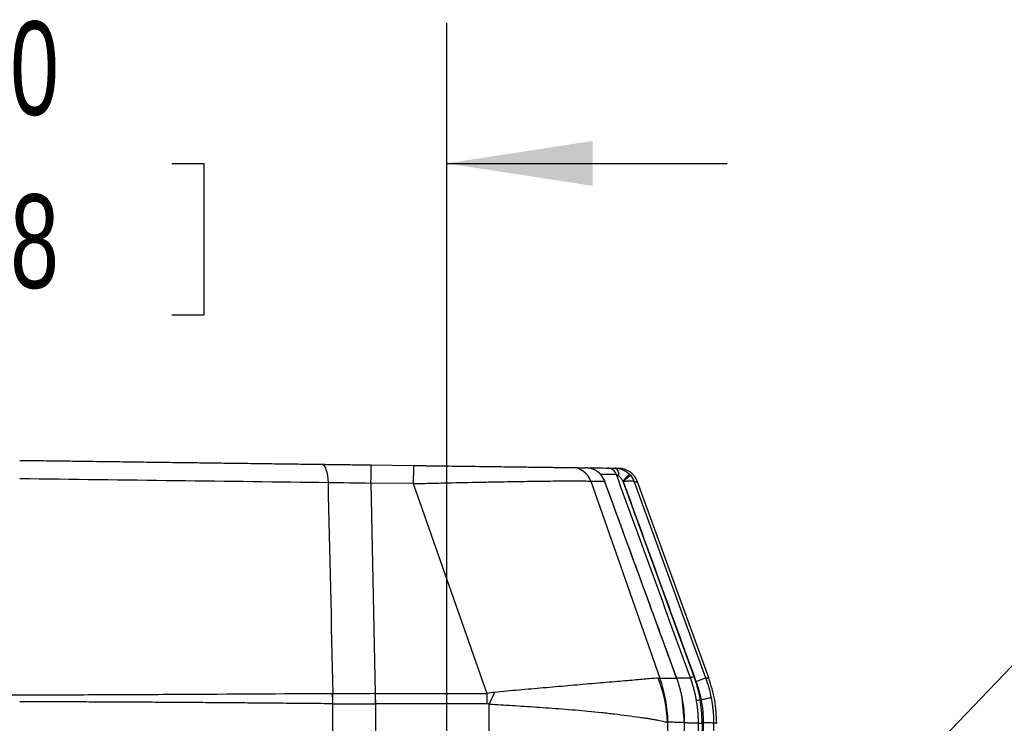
# Model space of a CAD drawing. Header units: millimetres. Extents: x 19 to 819, y 19 to 629.
# Tile 15 of 68: x 264 to 331, y 257 to 304. Entities that reach past the tile are written whole.
import ezdxf

# ---------------------------------------------------------------- set-up
doc = ezdxf.new("R2010")
doc.units = ezdxf.units.MM
doc.header["$LTSCALE"] = 3
doc.layers.add('DIMENSIONS', color=140, linetype='Continuous', lineweight=25)
doc.styles.add('SLDTEXTSTYLE0', font='TXT', dxfattribs={"width": 0.7})
doc.dimstyles.new('SLDDIMSTYLE0', dxfattribs={"dimtxt": 6.474023, "dimasz": 9.906, "dimexe": 0, "dimexo": 0.0625, "dimgap": 1.618506, "dimtad": 0, "dimtih": 1, "dimtoh": 1, "dimrnd": 1e-09, "dimzin": 4, "dimdsep": 46, "dimtxsty": 'SLDTEXTSTYLE0', "dimsah": 1, "dimcen": 0.09, "dimadec": 0, "dimazin": 1, "dimtfac": 1, "dimtmove": 0, "dimatfit": 0, "dimfxl": 0, "dimfrac": 2, "dimtolj": 1, "dimtzin": 12, "dimarcsym": 0})
doc.dimstyles.new('SLDDIMSTYLE2', dxfattribs={"dimtxt": 6.474023, "dimasz": 9.906, "dimexe": 0, "dimexo": 0.0625, "dimgap": 1.618506, "dimtad": 0, "dimtih": 1, "dimtoh": 1, "dimrnd": 1e-09, "dimzin": 12, "dimdsep": 46, "dimtxsty": 'SLDTEXTSTYLE0', "dimsah": 1, "dimcen": 0, "dimadec": 0, "dimazin": 3, "dimtfac": 1, "dimtofl": 0, "dimtmove": 0, "dimatfit": 3, "dimfxl": 0, "dimfrac": 2, "dimtolj": 1, "dimtzin": 12, "dimarcsym": 0})
doc.dimstyles.new('SLDDIMSTYLE4', dxfattribs={"dimtxt": 6.474023, "dimasz": 9.906, "dimexe": 0, "dimexo": 0.0625, "dimgap": 1.618506, "dimtad": 0, "dimtih": 1, "dimtoh": 1, "dimrnd": 1e-09, "dimzin": 12, "dimdsep": 46, "dimtxsty": 'SLDTEXTSTYLE0', "dimsah": 1, "dimcen": 0, "dimadec": 0, "dimazin": 3, "dimtfac": 1, "dimtofl": 0, "dimtmove": 0, "dimatfit": 3, "dimfxl": 0, "dimfrac": 2, "dimtolj": 1, "dimtzin": 12, "dimarcsym": 0})

# ---------------------------------------------------------------- blocks, each defined once
blk = doc.blocks.new('_D_8')
at = {"layer": 'DIMENSIONS'}
for p, q in [((161.394, 277.019), (159.22, 277.019)), ((159.22, 277.019), (159.22, 266.73)), ((180.633, 277.019), (182.807, 277.019)), ((182.807, 277.019), (182.807, 266.73)), ((199.976, 267.618), (190.283, 267.618)), ((237.94, 221.906), (199.976, 267.618)), ((159.22, 266.73), (161.394, 266.73)), ((182.807, 266.73), (180.633, 266.73))]:
    blk.add_line(p, q, dxfattribs=at)
blk.add_solid([(237.94, 221.906), (232.783, 230.5), (230.439, 228.553)], dxfattribs=at)
at = {"layer": 'DIMENSIONS', "char_height": 6.35, "attachment_point": 1, "style": 'SLDTEXTSTYLE0'}
for s, insert in [('%%c', (156.507, 286.654)), ('81.9', (166.282, 286.654)), ('3.22', (161.394, 274.916)), ('(B.C.)', (158.225, 263.177))]:
    blk.add_mtext(s, dxfattribs=dict(at, insert=insert))
blk = doc.blocks.new('_D_12')
at = {"layer": 'DIMENSIONS'}
for p, q in [((358.781, 271.875), (356.607, 271.875)), ((356.607, 271.875), (356.607, 261.585)), ((378.019, 271.875), (380.193, 271.875)), ((380.193, 271.875), (380.193, 261.585)), ((309.556, 237.691), (341.489, 270.963)), ((341.489, 270.963), (351.2, 270.963)), ((356.607, 261.585), (358.781, 261.585)), ((380.193, 261.585), (378.019, 261.585))]:
    blk.add_line(p, q, dxfattribs=at)
blk.add_solid([(309.556, 237.691), (317.515, 243.783), (315.315, 245.894)], dxfattribs=at)
at = {"layer": 'DIMENSIONS', "char_height": 6.35, "attachment_point": 1, "style": 'SLDTEXTSTYLE0'}
for s, insert in [('%%c', (351.2, 281.51)), ('131.3', (360.975, 281.51)), ('5.17', (358.781, 269.771))]:
    blk.add_mtext(s, dxfattribs=dict(at, insert=insert))
blk = doc.blocks.new('_D_14')
at = {"layer": 'DIMENSIONS'}
for p, q in [((235.096, 228.389), (235.096, 304.119)), ((293.079, 225.849), (293.079, 304.119)), ((235.096, 294.594), (216.046, 294.594)), ((255.181, 294.594), (253.007, 294.594)), ((253.007, 294.594), (253.007, 284.305)), ((274.419, 294.594), (276.593, 294.594)), ((276.593, 294.594), (276.593, 284.305)), ((293.079, 294.594), (312.129, 294.594)), ((253.007, 284.305), (255.181, 284.305)), ((276.593, 284.305), (274.419, 284.305))]:
    blk.add_line(p, q, dxfattribs=at)
for points in [[(235.096, 294.594), (225.19, 296.118), (225.19, 293.07)], [(293.079, 294.594), (302.985, 293.07), (302.985, 296.118)]]:
    blk.add_solid(points, dxfattribs=at)
at = {"layer": 'DIMENSIONS', "char_height": 6.35, "attachment_point": 1, "style": 'SLDTEXTSTYLE0'}
for s, insert in [('58.0', (255.181, 304.229)), ('2.28', (255.181, 292.49))]:
    blk.add_mtext(s, dxfattribs=dict(at, insert=insert))

msp = doc.modelspace()

# ---------------------------------------------------------------- linework, layer by layer
for p, q in [((287.954, 274.137), (290.826, 274.099)), ((303.556, 273.462), (303.558, 273.457)), ((287.936, 272.907), (288.228, 258.621)), ((290.808, 272.87), (287.936, 272.907)), ((290.808, 272.87), (295.813, 258.621)), ((302.864, 273.037), (307.558, 259.664)), ((303.782, 273.061), (303.808, 273.025)), ((303.792, 273.063), (303.808, 273.025)), ((305.028, 273.046), (309.862, 259.774)), ((305.062, 273.009), (305.028, 273.046)), ((305.811, 272.999), (310.658, 259.688)), ((310.871, 259.684), (306.023, 273.002)), ((288.248, 258.621), (295.813, 258.621)), ((288.248, 257.931), (288.248, 258.621)), ((295.813, 258.621), (295.813, 257.931)), ((309.231, 256.644), (309.064, 258.344)), ((310.283, 258.199), (310.348, 258.199)), ((295.813, 257.931), (288.248, 257.931)), ((308.072, 256.677), (308.072, 243.406)), ((310.17, 239.955), (310.17, 256.619)), ((311.2, 256.618), (311.2, 238.269))]:
    msp.add_line(p, q)
at = {"flags": 128}
for points in [[(284.585, 274.181), (284.666, 274.157), (284.745, 274.088), (284.817, 273.977), (284.881, 273.827), (284.935, 273.643), (284.977, 273.431), (285.006, 273.198), (285.02, 272.952)], [(304.785, 273.374), (304.774, 273.484), (304.754, 273.588), (304.727, 273.682), (304.692, 273.764), (304.652, 273.83), (304.607, 273.879), (304.559, 273.909), (304.508, 273.92)], [(305.491, 273.503), (305.48, 273.492), (305.453, 273.465), (305.409, 273.422), (305.352, 273.365), (305.282, 273.297), (305.203, 273.219), (305.117, 273.134), (305.028, 273.046)], [(305.555, 273.433), (305.543, 273.423), (305.514, 273.398), (305.468, 273.358), (305.406, 273.305), (305.332, 273.242), (305.248, 273.169), (305.157, 273.091), (305.062, 273.009)], [(308.693, 259.677), (308.693, 259.677), (308.691, 259.676)], [(310.001, 259.449), (310.126, 259.495), (310.248, 259.539), (310.36, 259.58), (310.459, 259.616), (310.54, 259.645), (310.602, 259.668), (310.642, 259.682), (310.658, 259.688)], [(288.228, 258.621), (288.229, 258.535), (288.231, 258.449), (288.232, 258.363), (288.233, 258.277), (288.234, 258.19), (288.236, 258.104), (288.237, 258.018), (288.238, 257.931)], [(309.231, 256.644), (309.234, 256.646), (309.233, 256.654)]]:
    msp.add_lwpolyline(points, dxfattribs=at)
for centre, radius, start, end in [((473.297, 270.764), 182.502, 178.95293, 179.3389), ((301.556, 272.569), 1.389, 19.69041, 89.1241), ((303.987, 273.277), 0.65, 19.97595, 89.2403), ((304.71, 272.517), 1.4, 20, 89.25), ((299.187, 256.35), 8.891, 2.11125, 21.98376), ((299.03, 256.584), 9.067, 0.68576, 19.85854), ((478.336, -202.995), 492.482, 110.00435, 110.03343), ((704.36, 71.42), 448.966, 155.34481, 155.45603), ((257.741, 257.372), 27.612, 1.16834, 2.58727), ((257.621, 257.878), 27.736, 0.11737, 1.52933)]:
    msp.add_arc(centre, radius, start, end)
for points, knots in [([(264.088, 274.449), (264.356, 274.446), (264.892, 274.439), (265.695, 274.428), (266.498, 274.418), (267.3, 274.407), (268.101, 274.397), (268.901, 274.386), (269.7, 274.376), (270.499, 274.365), (271.296, 274.355), (272.093, 274.344), (272.889, 274.334), (273.684, 274.323), (274.705, 274.31), (275.949, 274.294), (277.41, 274.275), (278.863, 274.256), (280.307, 274.237), (281.743, 274.218), (283.17, 274.199), (284.113, 274.187), (284.585, 274.181)], [0, 0, 0, 0, 0.038532, 0.077029, 0.115497, 0.153944, 0.192374, 0.230795, 0.269213, 0.307634, 0.346064, 0.38451, 0.422978, 0.461474, 0.500005, 0.571535, 0.642963, 0.71433, 0.785677, 0.857044, 0.928472, 1, 1, 1, 1]), ([(284.585, 274.181), (284.676, 274.18), (284.856, 274.177), (285.131, 274.174), (285.407, 274.17), (285.685, 274.166), (285.964, 274.163), (286.34, 274.158), (286.812, 274.152), (287.382, 274.144), (287.763, 274.139), (287.954, 274.137)], [0, 0, 0, 0, 0.083428, 0.166737, 0.249991, 0.333255, 0.416593, 0.500068, 0.666736, 0.833209, 1, 1, 1, 1]), ([(287.936, 272.907), (287.938, 273.061), (287.94, 273.221), (287.944, 273.525), (287.946, 273.668), (287.95, 273.902), (287.951, 273.993), (287.953, 274.11), (287.954, 274.137), (287.954, 274.137)], [0, 0, 0, 0, 0.25, 0.25, 0.5, 0.5, 0.75, 0.75, 1, 1, 1, 1]), ([(290.826, 274.099), (290.934, 274.098), (291.148, 274.095), (291.469, 274.091), (291.79, 274.086), (292.109, 274.082), (292.427, 274.078), (292.953, 274.071), (293.682, 274.062), (294.6, 274.05), (295.492, 274.038), (296.636, 274.023), (297.966, 274.006), (299.111, 273.991), (299.889, 273.98), (300.397, 273.974), (300.826, 273.968), (301.133, 273.964), (301.343, 273.961), (301.486, 273.96), (301.547, 273.959), (301.578, 273.958)], [0, 0, 0, 0, 0.0210646, 0.0420679, 0.0630254, 0.0839525, 0.1048652, 0.1257789, 0.1883048, 0.2504912, 0.3132942, 0.3757177, 0.5002218, 0.625384, 0.6877802, 0.7499676, 0.8125869, 0.8751346, 0.9167498, 0.9583141, 1, 1, 1, 1]), ([(301.578, 273.958), (301.663, 273.957), (301.835, 273.955), (302.078, 273.952), (302.312, 273.949), (302.459, 273.947), (302.533, 273.946)], [0, 0, 0, 0, 0.250003, 0.5, 0.749997, 1, 1, 1, 1]), ([(303.556, 273.462), (303.532, 273.489), (303.486, 273.541), (303.412, 273.608), (303.34, 273.666), (303.272, 273.715), (303.208, 273.755), (303.149, 273.787), (303.054, 273.835), (302.916, 273.889), (302.726, 273.935), (302.598, 273.942), (302.533, 273.946)], [0, 0, 0, 0, 0.09083, 0.175304, 0.253114, 0.324057, 0.388011, 0.44493, 0.494818, 0.658207, 0.827151, 1, 1, 1, 1]), ([(302.628, 273.945), (302.866, 273.941), (303.517, 273.933), (303.81, 273.929), (303.996, 273.927)], [0, 0, 0, 0, 0.364779, 1, 1, 1, 1]), ([(303.557, 273.456), (303.498, 273.519), (303.38, 273.646), (303.16, 273.789), (302.92, 273.894), (302.751, 273.923), (302.666, 273.937)], [0, 0, 0, 0, 0.250049, 0.500572, 0.74977, 1, 1, 1, 1]), ([(303.499, 273.513), (303.637, 273.512), (304.182, 273.504), (304.42, 273.501), (304.597, 273.499)], [0, 0, 0, 0, 0.254291, 1, 1, 1, 1]), ([(303.996, 273.927), (304.002, 273.927), (304.014, 273.926), (304.047, 273.926), (304.089, 273.925), (304.162, 273.924), (304.299, 273.923), (304.434, 273.921), (304.508, 273.92)], [0, 0, 0, 0, 0.141423, 0.270839, 0.389804, 0.500316, 0.727681, 1, 1, 1, 1]), ([(304.508, 273.92), (304.547, 273.919), (304.625, 273.916), (304.746, 273.899), (304.871, 273.87), (304.999, 273.828), (305.129, 273.77), (305.256, 273.697), (305.379, 273.609), (305.453, 273.538), (305.491, 273.503)], [0, 0, 0, 0, 0.106318, 0.218246, 0.335838, 0.459005, 0.587501, 0.720913, 0.85866, 1, 1, 1, 1]), ([(304.508, 273.92), (304.529, 273.92), (304.569, 273.919), (304.618, 273.919), (304.658, 273.918), (304.689, 273.918), (304.712, 273.917), (304.726, 273.917), (304.727, 273.917), (304.728, 273.917)], [0, 0, 0, 0, 0.142865, 0.285723, 0.428575, 0.571425, 0.714278, 0.857135, 1, 1, 1, 1]), ([(264.088, 273.22), (267.641, 273.174), (271.194, 273.129), (278.204, 273.039), (281.66, 272.995), (285.02, 272.952)], [0, 0, 0, 0, 0.5, 0.5, 1, 1, 1, 1]), ([(290.808, 272.87), (291.167, 272.879), (291.525, 272.887), (292.239, 272.904), (292.597, 272.912), (293.657, 272.936), (294.346, 272.951), (295.356, 272.971), (295.688, 272.978), (296.343, 272.99), (296.667, 272.996), (297.607, 273.013), (298.198, 273.022), (299.307, 273.038), (299.827, 273.044), (300.75, 273.053), (301.159, 273.055), (301.688, 273.056), (301.851, 273.056), (302.142, 273.055), (302.272, 273.054), (302.61, 273.049), (302.771, 273.044), (302.864, 273.037)], [0, 0, 0, 0, 0.0625, 0.0625, 0.125, 0.125, 0.25, 0.25, 0.3125, 0.3125, 0.375, 0.375, 0.5, 0.5, 0.625, 0.625, 0.75, 0.75, 0.8125, 0.8125, 0.875, 0.875, 1, 1, 1, 1]), ([(308.691, 259.676), (307.936, 261.739), (306.303, 266.202), (304.67, 270.665), (303.791, 273.064)], [0, 0, 0, 0, 0.462321, 1, 1, 1, 1]), ([(304.785, 273.374), (304.818, 273.352), (304.858, 273.312), (304.941, 273.201), (304.986, 273.129), (305.028, 273.046)], [0, 0, 0, 0, 0.5, 0.5, 1, 1, 1, 1]), ([(305.062, 273.009), (305.085, 273.013), (305.133, 273.02), (305.226, 273.034), (305.338, 273.049), (305.46, 273.061), (305.57, 273.064), (305.648, 273.06), (305.695, 273.054), (305.719, 273.05), (305.751, 273.042), (305.78, 273.03), (305.799, 273.016), (305.806, 273.006), (305.809, 273.004), (305.81, 273), (305.811, 272.999)], [0, 0, 0, 0, 0.062875, 0.128964, 0.257137, 0.381426, 0.499444, 0.63065, 0.695438, 0.72703, 0.759276, 0.88278, 0.942496, 0.971425, 0.99395, 1, 1, 1, 1]), ([(307.431, 259.678), (307.294, 259.668), (307.093, 259.648), (306.68, 259.614), (306.524, 259.602), (306.185, 259.573), (306.001, 259.556), (305.606, 259.52), (305.395, 259.501), (304.945, 259.464), (304.711, 259.445), (304.226, 259.407), (303.974, 259.385), (303.46, 259.341), (303.199, 259.318), (302.404, 259.248), (301.861, 259.201), (301.031, 259.129), (300.751, 259.104), (300.193, 259.056), (299.915, 259.032), (299.083, 258.96), (298.531, 258.912), (297.427, 258.813), (296.876, 258.762), (296.324, 258.709)], [0, 0, 0, 0, 0.125, 0.125, 0.1875, 0.1875, 0.25, 0.25, 0.3125, 0.3125, 0.375, 0.375, 0.4375, 0.4375, 0.5, 0.5, 0.625, 0.625, 0.6875, 0.6875, 0.75, 0.75, 0.875, 0.875, 1, 1, 1, 1]), ([(307.431, 259.678), (307.454, 259.679), (307.501, 259.68), (307.539, 259.669), (307.558, 259.664)], [0, 0, 0, 0, 0.500368, 1, 1, 1, 1]), ([(307.558, 259.664), (307.644, 259.665), (307.827, 259.668), (308.104, 259.671), (308.4, 259.674), (308.592, 259.676), (308.693, 259.677)], [0, 0, 0, 0, 0.208445, 0.444593, 0.708445, 1, 1, 1, 1]), ([(308.688, 259.683), (308.787, 259.684), (309.039, 259.685), (309.367, 259.687), (309.537, 259.688), (309.627, 259.688)], [0, 0, 0, 0, 0.234631, 0.596488, 1, 1, 1, 1]), ([(309.069, 258.334), (309.05, 258.424), (309.012, 258.606), (308.946, 258.875), (308.87, 259.144), (308.787, 259.412), (308.724, 259.588), (308.693, 259.677)], [0, 0, 0, 0, 0.1982791, 0.3975165, 0.5976157, 0.7984773, 1, 1, 1, 1]), ([(310.036, 258.156), (310.021, 258.242), (309.989, 258.414), (309.932, 258.671), (309.868, 258.928), (309.796, 259.183), (309.716, 259.437), (309.657, 259.604), (309.627, 259.688)], [0, 0, 0, 0, 0.165042, 0.330833, 0.497298, 0.664365, 0.831958, 1, 1, 1, 1]), ([(309.862, 259.774), (309.892, 259.688), (309.953, 259.517), (310.034, 259.257), (310.108, 258.996), (310.175, 258.732), (310.234, 258.467), (310.266, 258.288), (310.283, 258.199)], [0, 0, 0, 0, 0.16691, 0.333531, 0.500005, 0.666478, 0.833095, 1, 1, 1, 1]), ([(311.411, 256.612), (311.388, 257.137), (311.342, 258.187), (311.026, 259.189), (310.868, 259.69)], [0, 0, 0, 0, 0.499999, 1, 1, 1, 1]), ([(285.325, 258.619), (281.89, 258.6), (278.394, 258.578), (273.06, 258.548), (271.267, 258.539), (268.554, 258.529), (267.649, 258.526), (265.838, 258.522), (264.93, 258.521), (260.4, 258.522), (256.825, 258.538), (249.767, 258.578), (246.285, 258.6), (242.85, 258.619)], [0, 0, 0, 0, 0.25, 0.25, 0.375, 0.375, 0.4375, 0.4375, 0.5, 0.5, 0.75, 0.75, 1, 1, 1, 1]), ([(285.347, 257.935), (285.086, 257.938), (284.562, 257.942), (283.773, 257.949), (282.98, 257.956), (282.183, 257.964), (281.383, 257.971), (280.58, 257.978), (279.773, 257.985), (278.964, 257.991), (278.152, 257.998), (277.337, 258.004), (276.521, 258.011), (275.702, 258.016), (274.626, 258.024), (273.299, 258.032), (271.723, 258.041), (270.163, 258.049), (268.618, 258.055), (267.091, 258.06), (265.583, 258.063), (264.584, 258.063), (264.088, 258.063)], [0, 0, 0, 0, 0.038244, 0.076525, 0.114838, 0.153183, 0.191554, 0.22995, 0.268368, 0.306804, 0.345255, 0.383718, 0.422191, 0.46067, 0.499152, 0.573407, 0.646792, 0.719285, 0.790869, 0.861527, 0.931242, 1, 1, 1, 1]), ([(309.233, 256.654), (309.232, 256.747), (309.23, 256.934), (309.216, 257.215), (309.194, 257.496), (309.161, 257.776), (309.121, 258.056), (309.086, 258.241), (309.069, 258.334)], [0, 0, 0, 0, 0.165811, 0.33204, 0.498632, 0.665528, 0.83267, 1, 1, 1, 1]), ([(310.036, 258.156), (310.038, 258.156), (310.064, 258.161), (310.159, 258.178), (310.226, 258.189), (310.283, 258.199)], [0, 0, 0, 0, 0.5, 0.5, 1, 1, 1, 1]), ([(310.17, 256.619), (310.169, 256.722), (310.166, 256.927), (310.15, 257.235), (310.123, 257.543), (310.087, 257.851), (310.053, 258.054), (310.036, 258.156)], [0, 0, 0, 0, 0.199312, 0.399074, 0.599181, 0.799526, 1, 1, 1, 1]), ([(310.419, 256.612), (310.419, 256.701), (310.417, 256.878), (310.405, 257.144), (310.387, 257.409), (310.36, 257.673), (310.326, 257.937), (310.297, 258.112), (310.283, 258.199)], [0, 0, 0, 0, 0.166921, 0.333557, 0.500046, 0.666524, 0.83313, 1, 1, 1, 1]), ([(311.034, 258.333), (311.032, 258.333), (311.015, 258.329), (310.945, 258.316), (310.892, 258.305), (310.759, 258.279), (310.679, 258.264), (310.513, 258.231), (310.427, 258.215), (310.348, 258.199)], [0, 0, 0, 0, 0.25, 0.25, 0.5, 0.5, 0.75, 0.75, 1, 1, 1, 1]), ([(311.034, 258.333), (311.052, 258.239), (311.087, 258.05), (311.128, 257.764), (311.16, 257.478), (311.183, 257.191), (311.198, 256.905), (311.199, 256.714), (311.2, 256.618)], [0, 0, 0, 0, 0.1671691, 0.3342445, 0.5011452, 0.6677909, 0.8341019, 1, 1, 1, 1]), ([(285.347, 252.762), (285.347, 252.762), (285.347, 252.872), (285.347, 253.246), (285.347, 253.405), (285.347, 253.786), (285.347, 254.01), (285.347, 254.509), (285.347, 254.786), (285.347, 255.374), (285.347, 255.686), (285.347, 256.644), (285.347, 257.31), (285.347, 257.935)], [0, 0, 0, 0, 0.25, 0.25, 0.375, 0.375, 0.5, 0.5, 0.625, 0.625, 0.75, 0.75, 1, 1, 1, 1]), ([(288.248, 257.931), (288.248, 257.249), (288.248, 256.523), (288.248, 255.477), (288.248, 255.136), (288.248, 254.493), (288.248, 254.191), (288.248, 253.645), (288.248, 253.401), (288.248, 252.984), (288.248, 252.811), (288.248, 252.402), (288.248, 252.282), (288.248, 252.282)], [0, 0, 0, 0, 0.25, 0.25, 0.375, 0.375, 0.5, 0.5, 0.625, 0.625, 0.75, 0.75, 1, 1, 1, 1]), ([(295.961, 257.917), (295.936, 257.921), (295.886, 257.929), (295.837, 257.931), (295.813, 257.931)], [0, 0, 0, 0, 0.519693, 1, 1, 1, 1]), ([(295.961, 252.282), (295.961, 252.282), (295.961, 252.402), (295.961, 252.81), (295.961, 252.983), (295.961, 253.4), (295.961, 253.643), (295.961, 254.188), (295.961, 254.489), (295.961, 255.13), (295.961, 255.47), (295.961, 256.512), (295.961, 257.237), (295.961, 257.917)], [0, 0, 0, 0, 0.25, 0.25, 0.375, 0.375, 0.5, 0.5, 0.625, 0.625, 0.75, 0.75, 1, 1, 1, 1]), ([(295.961, 257.917), (296.48, 257.886), (297.004, 257.855), (298.071, 257.788), (298.615, 257.753), (299.454, 257.695), (299.738, 257.675), (300.316, 257.632), (300.611, 257.61), (301.497, 257.54), (302.095, 257.489), (302.994, 257.405), (303.294, 257.375), (303.739, 257.329), (303.888, 257.313), (304.172, 257.281), (304.315, 257.265), (304.751, 257.214), (305.048, 257.177), (305.632, 257.101), (305.911, 257.063), (306.289, 257.009), (306.408, 256.992), (306.632, 256.958), (306.734, 256.942), (306.94, 256.908), (307.04, 256.891), (307.233, 256.857), (307.325, 256.84), (307.58, 256.791), (307.722, 256.761), (307.941, 256.711), (308.019, 256.692), (308.072, 256.677)], [0, 0, 0, 0, 0.125, 0.125, 0.25, 0.25, 0.3125, 0.3125, 0.375, 0.375, 0.5, 0.5, 0.5625, 0.5625, 0.59375, 0.59375, 0.625, 0.625, 0.6875, 0.6875, 0.75, 0.75, 0.78125, 0.78125, 0.8125, 0.8125, 0.84375, 0.84375, 0.875, 0.875, 0.9375, 0.9375, 1, 1, 1, 1]), ([(308.096, 256.693), (308.092, 256.692), (308.084, 256.691), (308.076, 256.682), (308.072, 256.677)], [0, 0, 0, 0, 0.498566, 1, 1, 1, 1]), ([(309.233, 256.654), (309.172, 256.656), (309.054, 256.658), (308.873, 256.663), (308.654, 256.67), (308.4, 256.679), (308.193, 256.688), (308.096, 256.693)], [0, 0, 0, 0, 0.177445, 0.3441, 0.499964, 0.765058, 1, 1, 1, 1]), ([(310.17, 256.619), (310.001, 256.621), (309.795, 256.624), (309.317, 256.633), (309.231, 256.635)], [0, 0, 0, 0, 0.8211, 1, 1, 1, 1]), ([(310.17, 256.619), (310.172, 256.617), (310.197, 256.615), (310.294, 256.613), (310.361, 256.612), (310.419, 256.612)], [0, 0, 0, 0, 0.5, 0.5, 1, 1, 1, 1]), ([(310.419, 256.612), (310.419, 254.637), (310.419, 250.688), (310.419, 244.965), (310.419, 241.333), (310.419, 239.576)], [0, 0, 0, 0, 0.340488, 0.680977, 1, 1, 1, 1]), ([(311.2, 256.618), (311.198, 256.621), (311.18, 256.623), (311.109, 256.628), (311.055, 256.63), (310.92, 256.634), (310.838, 256.636), (310.669, 256.638), (310.582, 256.638), (310.501, 256.638)], [0, 0, 0, 0, 0.25, 0.25, 0.5, 0.5, 0.75, 0.75, 1, 1, 1, 1]), ([(310.501, 256.638), (310.501, 254.664), (310.501, 250.715), (310.501, 244.937), (310.501, 241.251), (310.501, 239.441)], [0, 0, 0, 0, 0.337207, 0.674415, 1, 1, 1, 1]), ([(311.403, 256.612), (311.406, 256.612), (311.422, 256.613), (311.36, 256.615), (311.252, 256.617), (311.2, 256.618)], [0, 0, 0, 0, 0.088051, 0.567689, 1, 1, 1, 1])]:
    msp.add_open_spline(points, degree=3, knots=knots)
for points in [[(303.808, 273.025), (303.754, 273.178), (303.669, 273.329), (303.556, 273.462)], [(309.627, 259.688), (307.951, 264.292), (306.274, 268.895), (304.597, 273.499)], [(304.597, 273.499), (304.602, 273.496), (304.678, 273.445), (304.785, 273.374)], [(305.491, 273.503), (305.513, 273.48), (305.534, 273.457), (305.555, 273.433)], [(305.555, 273.433), (305.669, 273.301), (305.755, 273.151), (305.811, 272.999)], [(285.02, 272.952), (285.13, 268.174), (285.239, 263.396), (285.347, 258.619)], [(285.02, 272.952), (285.965, 272.94), (286.937, 272.926), (287.936, 272.907)], [(302.864, 273.037), (303.207, 273.033), (303.521, 273.029), (303.808, 273.025)], [(308.693, 259.677), (307.064, 264.126), (305.436, 268.576), (303.808, 273.025)], [(305.062, 273.009), (306.708, 268.489), (308.355, 263.969), (310.001, 259.449)], [(305.811, 272.999), (305.954, 272.997), (306.025, 272.996), (306.026, 272.996)], [(310.001, 259.449), (310.15, 259.038), (310.265, 258.622), (310.348, 258.199)], [(310.658, 259.688), (310.799, 259.689), (310.869, 259.689), (310.869, 259.69)], [(310.658, 259.688), (310.818, 259.249), (310.944, 258.795), (311.034, 258.333)], [(296.324, 258.709), (296.173, 258.695), (296.003, 258.669), (295.813, 258.621)], [(285.347, 258.619), (285.34, 258.619), (285.332, 258.619), (285.325, 258.619)], [(288.228, 258.621), (287.242, 258.613), (286.281, 258.612), (285.347, 258.619)], [(288.248, 258.621), (288.241, 258.621), (288.235, 258.621), (288.228, 258.621)], [(310.348, 258.199), (310.449, 257.687), (310.501, 257.167), (310.501, 256.638)], [(285.347, 257.935), (285.35, 257.935), (285.354, 257.935), (285.357, 257.935)], [(285.357, 257.935), (286.291, 257.922), (287.252, 257.92), (288.238, 257.931)], [(288.238, 257.931), (288.241, 257.931), (288.245, 257.931), (288.248, 257.931)], [(309.233, 255.182), (309.233, 255.676), (309.233, 256.167), (309.233, 256.654)]]:
    msp.add_open_spline(points, degree=3)

# ---------------------------------------------------------------- dimensions: what is measured, and where the dimension line sits
at = {"layer": 'DIMENSIONS'}
dim = msp.add_linear_dim(base=(293.079, 294.594), p1=(235.096, 224.579), p2=(293.079, 222.039), dimstyle='SLDDIMSTYLE0', dxfattribs=at)
dim.commit()
dim.dimension.update_dxf_attribs({"geometry": '_D_14', "text_midpoint": (264.8, 294.594), "dimtype": 160})
dim = msp.add_diameter_dim_2p(p1=(290.235, 158.938), p2=(237.94, 221.906), text='<>\\P(B.C.)', dimstyle='SLDDIMSTYLE4', dxfattribs=at)
dim.commit()
dim.dimension.update_dxf_attribs({"geometry": '_D_8', "text_midpoint": (171.014, 270.963), "dimtype": 163})
dim = msp.add_diameter_dim_2p(p1=(218.62, 142.943), p2=(309.556, 237.691), dimstyle='SLDDIMSTYLE2', dxfattribs=at)
dim.commit()
dim.dimension.update_dxf_attribs({"geometry": '_D_12', "text_midpoint": (368.4, 270.963), "dimtype": 163})

doc.saveas('drawing.dxf')
